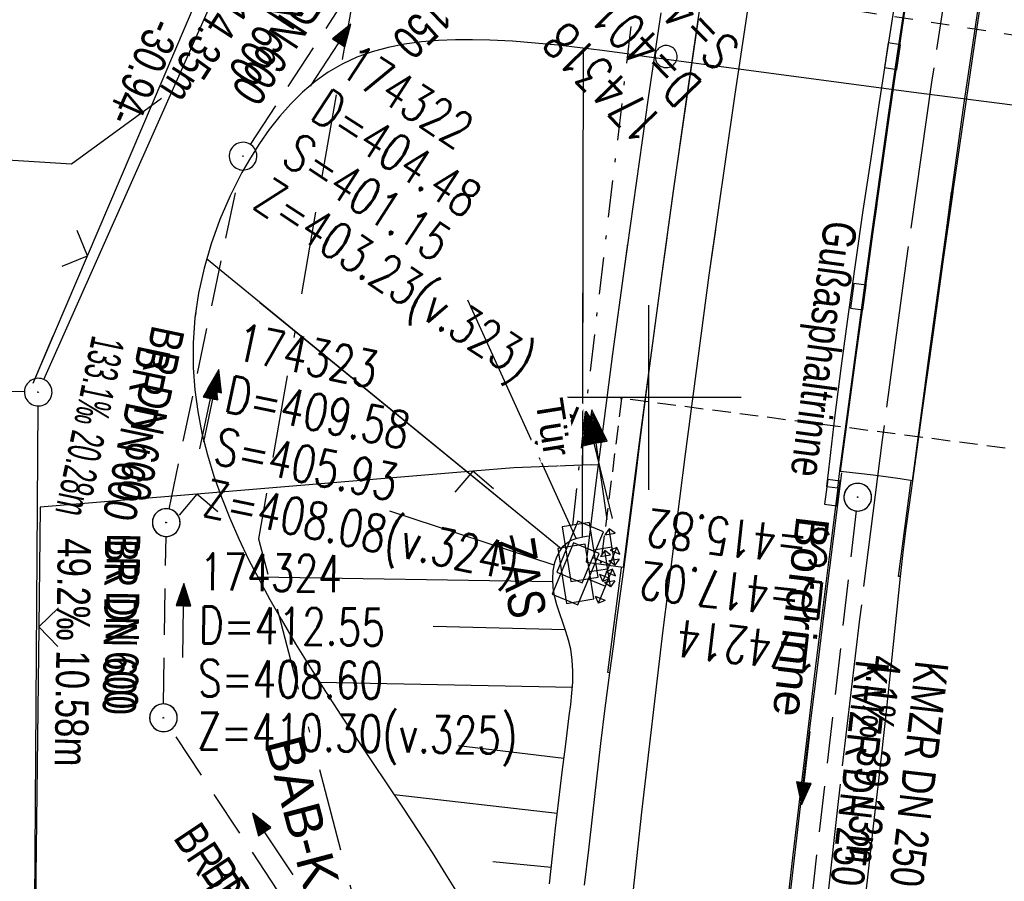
# Model space of a CAD drawing. Extents: x 508338 to 508887, y 451697 to 452490.
# Tile 6 of 37: x 508466 to 508519, y 451774 to 451820. Entities that reach past the tile are written whole.
import ezdxf
from ezdxf.enums import TextEntityAlignment as Align

# ---------------------------------------------------------------- set-up
doc = ezdxf.new("R2010")
doc.units = 0
doc.header["$LTSCALE"] = 10
doc.header["$MEASUREMENT"] = 0
for name, pattern in [('ACAD_ISO16W100', [73, 15, -6.5, 15, -6.5, 15, -7, 1, -7]), ('ACHSE', [5.5, 4, -0.5, 0.5, -0.5]), ('LT00', [0]), ('LT01', [0.2, 0.1, -0.1]), ('LT08', [0.42, 0.2, -0.1, 0.02, -0.1]), ('LT17', [0.15, 0.1, -0.05]), ('STRICHLINIE2', [0.375, 0.25, -0.125])]:
    doc.linetypes.add(name, pattern=pattern)
doc.layers.get('0').update_dxf_attribs({"linetype": 'LT00'})
for name, color, linetype in [('--EK_FBR', 250, 'LT00'), ('--EK_Halt-Pfeil', 4, 'LT00'), ('--EK_Haltung', 7, 'STRICHLINIE2'), ('--EK_Haltung-Text', 140, 'LT00'), ('--EK_Schacht-Text', 5, 'LT00'), ('--EL_DFK_AB_L', 21, 'LT00'), ('--EL_DFK_AB_P', 7, 'LT00'), ('--EL_Halt-Pfeil', 4, 'LT00'), ('--EL_Haltung', 182, 'STRICHLINIE2'), ('--EL_Haltung-Text', 182, 'LT00'), ('-AX-093', 35, 'ACHSE'), ('ABSTAND', 8, 'LT00'), ('BAB-KABEL', 220, 'ACAD_ISO16W100'), ('BAB-KABEL_TEXT', 221, 'Continuous'), ('DFK_AB_L', 21, 'LT00'), ('DFK_AB_P', 7, 'LT00'), ('DFK_KATASTER', 250, 'LT00'), ('DFK_VERMPKT', 252, 'LT00'), ('RINNE_TEXT', 11, 'Continuous'), ('STROM_TEXT', 80, 'Continuous'), ('STROM_UNTER', 80, 'LT08'), ('TOR_TEXT_A', 11, 'Continuous'), ('TOR_TEXT_B', 11, 'Continuous'), ('V120_AFBR_BAB', 250, 'LT00'), ('V120_BOESCH', 250, 'LT00'), ('V120_BOSCHUNG', 250, 'LT00'), ('V120_BR_KAPPE', 30, 'LT00'), ('V120_BR_WID', 30, 'LT17'), ('V120_H_BORD', 8, 'LT00'), ('V120_KA_PRUF', 182, 'LT00'), ('V120_LD_MARK', 2, 'LT00'), ('V120_RASTER', 250, 'LT00'), ('V120_RINNE', 182, 'LT00'), ('V120_SINKK', 182, 'LT00'), ('V120_STROM', 80, 'LT00'), ('V120_TOR', 10, 'LT00'), ('V120_Verdeckt', 253, 'LT00'), ('V120_ZAUN', 40, 'LT00'), ('V121_AFBR_BAB', 250, 'LT00'), ('V121_BOESCH', 250, 'LT00'), ('V121_BOSCHUNG', 250, 'LT00'), ('V121_BR_KAPPE', 30, 'LT00'), ('V121_BR_WID', 30, 'LT17'), ('V121_H_BORD', 8, 'LT00'), ('V121_KA_PRUF', 182, 'LT00'), ('V121_LD_MARK', 250, 'LT00'), ('V121_RINNE', 182, 'LT00'), ('V121_SINKK', 182, 'LT00'), ('V121_STROM', 80, 'LT00'), ('V121_TOR', 10, 'LT00'), ('V121_ZAUN', 40, 'LT00')]:
    doc.layers.add(name, color=color, linetype=linetype)
doc.styles.add('Arial', font='ARIAL.TTF')
doc.styles.add('Beschrift', font='ARIAL.TTF')
doc.styles.add('Haltungsbeschriftung', font='ARIAL.TTF', dxfattribs={"width": 0.75})
doc.styles.add('schachtbeschriftung', font='romans.shx', dxfattribs={"width": 0.75, "height": 2})
doc.styles.get("Standard").update_dxf_attribs({"font": 'ARIAL.TTF'})
doc.styles.add('Versorgungsltg', font='ARIAL.TTF', dxfattribs={"width": 0.8, "height": 2})

# ---------------------------------------------------------------- blocks, each defined once
blk = doc.blocks.new('SYMB7010')
at = {"color": 0, "linetype": 'ByBlock'}
for points in [[(-0.031408, 0.499213), (-0.093728, 0.49134), (-0.15457, 0.475719), (-0.212975, 0.452595), (-0.268021, 0.422333), (-0.31884, 0.385411), (-0.36463, 0.342411), (-0.40467, 0.29401), (-0.438329, 0.240973), (-0.465074, 0.184136), (-0.484486, 0.124395), (-0.496256, 0.062692), (-0.5002, 0)], [(0.5002, 0), (0.496256, 0.062692), (0.484485, 0.124395), (0.465074, 0.184136), (0.438329, 0.240973), (0.40467, 0.29401), (0.36463, 0.342411), (0.31884, 0.385411), (0.268021, 0.422333), (0.212975, 0.452595), (0.15457, 0.475719), (0.093728, 0.49134), (0.031408, 0.499213), (-0.031408, 0.499213)], [(-0.5002, 0), (-0.496256, -0.062692), (-0.484486, -0.124395), (-0.465075, -0.184136), (-0.438329, -0.240973), (-0.404671, -0.29401), (-0.36463, -0.342411), (-0.31884, -0.385411), (-0.268021, -0.422333), (-0.212975, -0.452595), (-0.154571, -0.475719), (-0.093728, -0.49134), (-0.031408, -0.499213), (0.031408, -0.499213)], [(0.031408, -0.499213), (0.093728, -0.491341), (0.15457, -0.475719), (0.212975, -0.452595), (0.268021, -0.422333), (0.31884, -0.385411), (0.36463, -0.342411), (0.404671, -0.294011), (0.438329, -0.240974), (0.465075, -0.184136), (0.484486, -0.124395), (0.496256, -0.062692), (0.500201, 0)]]:
    blk.add_lwpolyline(points, dxfattribs=at)
blk = doc.blocks.new('SYMB0003')
at = {"color": 0, "linetype": 'ByBlock'}
for p, q in [((-0.015712, 0), (0.010166, 0.012015)), ((0, -0.021257), (-0.015712, 0)), ((0.010166, 0.012015), (0, -0.021257))]:
    blk.add_line(p, q, dxfattribs=at)
for points in [[(-0.031395, 0.499013), (-0.093691, 0.491144), (-0.154509, 0.475528), (-0.21289, 0.452414), (-0.267913, 0.422164), (-0.318712, 0.385257), (-0.364484, 0.342274), (-0.404509, 0.293893), (-0.438154, 0.240877), (-0.464888, 0.184062), (-0.484292, 0.124345), (-0.496058, 0.062667), (-0.5, 0)], [(0.5, 0), (0.496057, 0.062667), (0.484292, 0.124345), (0.464888, 0.184062), (0.438153, 0.240877), (0.404509, 0.293893), (0.364484, 0.342274), (0.318712, 0.385257), (0.267913, 0.422164), (0.21289, 0.452414), (0.154509, 0.475528), (0.093691, 0.491144), (0.031395, 0.499013), (-0.031395, 0.499013)], [(-0.5, 0), (-0.496058, -0.062667), (-0.484292, -0.124345), (-0.464888, -0.184062), (-0.438154, -0.240877), (-0.404509, -0.293893), (-0.364485, -0.342274), (-0.318712, -0.385257), (-0.267914, -0.422164), (-0.21289, -0.452414), (-0.154509, -0.475529), (-0.093691, -0.491144), (-0.031395, -0.499014), (0.031395, -0.499014)], [(0.031395, -0.499014), (0.093691, -0.491144), (0.154509, -0.475529), (0.21289, -0.452414), (0.267914, -0.422164), (0.318712, -0.385257), (0.364485, -0.342274), (0.404509, -0.293893), (0.438154, -0.240877), (0.464889, -0.184062), (0.484292, -0.124345), (0.496058, -0.062667), (0.5, 0)]]:
    blk.add_lwpolyline(points, dxfattribs=at)
blk = doc.blocks.new('SYMB0070')
at = {"color": 0, "linetype": 'ByBlock'}
for p, q in [((0.5, 0), (0.2, 0.1)), ((0.2, 0.1), (0.2, 0)), ((-0.5, 0), (0.2, 0)), ((0.468, 0), (0.21, 0.086)), ((0.21, 0.086), (0.21, -0.086)), ((0.21, -0.086), (0.468, 0)), ((0.22, -0.072), (0.437, 0)), ((0.23, -0.058), (0.405, 0)), ((0.24, -0.045), (0.374, 0)), ((0.342, 0), (0.25, 0.031)), ((0.25, 0.031), (0.25, -0.031)), ((0.25, -0.031), (0.342, 0)), ((0.26, -0.017), (0.31, 0)), ((0.27, -0.003), (0.279, 0))]:
    blk.add_line(p, q, dxfattribs=at)
for points in [[(0.2, 0), (0.2, -0.1), (0.5, 0)], [(0.437, 0), (0.22, 0.072), (0.22, -0.072)], [(0.405, 0), (0.23, 0.058), (0.23, -0.058)], [(0.374, 0), (0.24, 0.045), (0.24, -0.045)], [(0.31, 0), (0.26, 0.017), (0.26, -0.017)], [(0.279, 0), (0.27, 0.003), (0.27, -0.003)]]:
    blk.add_lwpolyline(points, dxfattribs=at)
blk = doc.blocks.new('SYMB0011')
at = {"color": 0, "linetype": 'ByBlock'}
for p, q in [((0.5, 0), (-0.5, 0)), ((0, 0.5), (0, -0.5))]:
    blk.add_line(p, q, dxfattribs=at)
blk = doc.blocks.new('SYMB0024')
at = {"color": 0, "linetype": 'ByBlock'}
for p, q in [((-0.5, 0.5), (0, 0)), ((0, 0), (0.5, 0.5))]:
    blk.add_line(p, q, dxfattribs=at)
blk = doc.blocks.new('SYMB0652')
at = {"color": 0, "linetype": 'ByBlock'}
blk.add_lwpolyline([(-0.15, -0.075), (0.15, -0.075), (0.15, 0.075), (-0.15, 0.075), (-0.15, -0.075)], dxfattribs=at)
blk = doc.blocks.new('SYMB0702')
at = {"color": 0, "linetype": 'ByBlock'}
for p, q in [((0.1, 0.175), (-0.1, 0.175)), ((0, 0.075), (0, 0.175)), ((0.071716, 0.203284), (0.071716, 0.146716))]:
    blk.add_line(p, q, dxfattribs=at)
for points in [[(-0.071716, 0.203284), (-0.1, 0.175), (-0.071716, 0.146716), (-0.071716, 0.203284)], [(0.071716, 0.203284), (0.1, 0.175), (0.071716, 0.146716)], [(0.15, 0.075), (-0.15, 0.075), (-0.15, -0.075), (0.15, -0.075), (0.15, 0.075)]]:
    blk.add_lwpolyline(points, dxfattribs=at)

msp = doc.modelspace()

# ---------------------------------------------------------------- linework, layer by layer
at = {"layer": '--EK_FBR', "color": 2}
for points in [[(508514.302, 451795.477), (508514.85, 451799.435), (508515.4, 451803.393), (508515.954, 451807.351), (508516.515, 451811.307), (508517.083, 451815.262), (508517.662, 451819.216), (508518.721, 451826.237)], [(508510.231, 451795.108), (508509.818, 451791.795), (508509.406, 451788.482), (508508.997, 451785.169), (508508.593, 451781.855), (508508.195, 451778.541), (508507.805, 451775.225), (508507.424, 451771.909), (508506.527, 451763.684), (508505.696, 451755.451), (508504.932, 451747.212), (508504.508, 451742.295), (508504.167, 451738.096)], [(508508.264, 451736.393), (508508.367, 451737.821), (508508.614, 451741.099), (508508.875, 451744.375), (508509.226, 451748.51), (508509.601, 451752.642), (508509.999, 451756.773), (508510.418, 451760.902), (508510.857, 451765.028), (508511.181, 451767.966), (508511.511, 451770.904), (508511.844, 451773.841), (508512.177, 451776.778), (508512.508, 451779.715), (508512.833, 451782.653), (508513.149, 451785.592), (508513.453, 451788.532), (508513.543, 451789.418), (508513.636, 451790.304), (508513.786, 451791.599), (508513.95, 451792.893), (508514.124, 451794.185), (508514.302, 451795.477)]]:
    msp.add_lwpolyline(points, dxfattribs=at)
at = {"layer": '--EK_FBR'}
for points in [[(508496.513, 451773.584), (508496.731, 451775.501), (508496.949, 451777.418), (508497.17, 451779.334), (508497.396, 451781.25), (508497.631, 451783.165), (508497.877, 451785.078), (508498.069, 451786.51), (508498.264, 451787.941), (508498.461, 451789.372), (508498.654, 451790.804), (508498.874, 451792.487), (508499.088, 451794.171), (508499.299, 451795.855), (508499.511, 451797.539), (508500.103, 451802.135), (508500.719, 451806.727), (508501.355, 451811.317), (508502.012, 451815.904), (508502.687, 451820.488)], [(508496.513, 451773.584), (508496.731, 451775.501), (508496.949, 451777.418), (508497.17, 451779.334), (508497.396, 451781.25), (508497.631, 451783.165), (508497.877, 451785.078), (508498.069, 451786.51), (508498.265, 451787.941), (508498.461, 451789.372), (508498.654, 451790.804), (508498.874, 451792.487), (508499.088, 451794.171), (508499.299, 451795.855), (508499.511, 451797.539), (508500.103, 451802.135), (508500.719, 451806.727), (508500.986, 451808.655)], [(508510.231, 451795.108), (508509.818, 451791.795), (508509.406, 451788.482), (508508.997, 451785.169), (508508.593, 451781.855), (508508.195, 451778.541), (508507.805, 451775.225), (508507.424, 451771.909), (508506.527, 451763.684), (508505.696, 451755.451), (508504.932, 451747.212), (508504.508, 451742.295), (508504.167, 451738.096)], [(508508.264, 451736.393), (508508.367, 451737.821), (508508.614, 451741.099), (508508.875, 451744.375), (508509.226, 451748.51), (508509.601, 451752.642), (508509.999, 451756.773), (508510.418, 451760.902), (508510.857, 451765.028), (508511.181, 451767.966), (508511.511, 451770.904), (508511.844, 451773.841), (508512.177, 451776.778), (508512.508, 451779.715), (508512.833, 451782.653), (508513.149, 451785.592), (508513.453, 451788.532), (508513.543, 451789.418), (508513.636, 451790.304), (508513.786, 451791.599), (508513.95, 451792.893), (508514.124, 451794.185), (508514.302, 451795.477)]]:
    msp.add_lwpolyline(points, dxfattribs=at)
at = {"layer": '--EK_Haltung'}
for p, q in [((508478.403, 451813.701), (508485.407, 451824.472)), ((508473.982, 451793.954), (508477.84, 451812.339)), ((508511.23, 451793.851), (508506.934, 451756.471)), ((508473.69, 451783.394), (508473.817, 451792.47)), ((508490.233, 451757.644), (508474.094, 451782.018))]:
    msp.add_line(p, q, dxfattribs=at)
at = {"layer": '--EK_Schacht-Text', "flags": 128}
msp.add_lwpolyline([(508449.002, 451813.879), (508468.686, 451812.663), (508473.572, 451816.211)], dxfattribs=at)
at = {"layer": '--EL_DFK_AB_L'}
for p, q in [((508467.195, 451800.974), (508479.156, 451827.873)), ((508466.581, 451753.72), (508466.885, 451799.539))]:
    msp.add_line(p, q, dxfattribs=at)
at = {"layer": '--EL_Haltung'}
for p, q in [((508478.403, 451813.701), (508485.407, 451824.472)), ((508473.982, 451793.954), (508477.84, 451812.339)), ((508511.23, 451793.851), (508506.934, 451756.471)), ((508473.69, 451783.394), (508473.817, 451792.47)), ((508490.233, 451757.644), (508474.094, 451782.018))]:
    msp.add_line(p, q, dxfattribs=at)
at = {"layer": '-AX-093', "ltscale": 0.2}
msp.add_lwpolyline([(508516.783, 451826.762), (508515.322, 451817.086), (508513.94, 451807.399), (508512.638, 451797.7), (508511.414, 451787.991), (508510.27, 451778.273), (508509.206, 451768.545), (508508.221, 451758.809), (508507.316, 451749.065), (508506.49, 451739.315), (508506.328, 451737.198)], dxfattribs=at)
at = {"layer": 'BAB-KABEL', "ltscale": 0.03, "flags": 128}
msp.add_lwpolyline([(508761.28, 452432.606), (508758.419, 452428.428), (508739.68, 452403.76), (508729.292, 452388.818), (508718.54, 452373.233), (508703.599, 452351.252), (508691.191, 452332.568), (508683.269, 452321.197), (508665.145, 452295.518), (508650.311, 452273.797), (508640.27, 452255.934), (508627.098, 452232.209), (508605.23, 452190.541), (508599.472, 452179.579), (508592.749, 452167.391), (508583.651, 452148.788), (508573.765, 452130.582), (508563.425, 452108.449), (508560.447, 452102.665), (508549.765, 452082.181), (508542.414, 452068.716), (508539.087, 452057.314), (508533.483, 452037.156), (508524.028, 452005.818), (508520.877, 451993.356), (508518.427, 451976.743), (508515.272, 451953.251), (508513.346, 451942.584), (508511.857, 451935.865), (508509.56, 451928.87), (508504.088, 451903.888), (508497.962, 451875.101), (508486.027, 451837.964), (508485.698, 451831.624), (508478.836, 451792.344), (508487.53, 451759.381), (508487.306, 451756.485), (508479.92, 451748.176)], dxfattribs=at)
at = {"layer": 'DFK_AB_L'}
for p, q in [((508467.195, 451800.974), (508479.156, 451827.873)), ((508466.581, 451753.72), (508466.885, 451799.539))]:
    msp.add_line(p, q, dxfattribs=at)
at = {"layer": 'DFK_KATASTER'}
msp.add_line((508466.141, 451800.308), (508444.08, 451800.85), dxfattribs=at)
at = {"layer": 'STROM_UNTER', "flags": 128}
msp.add_lwpolyline([(508495.869, 451793.082), (508496.389, 451797.75), (508500.164, 451829.693), (508478.945, 451829.667), (508443.429, 451829.4), (508414.668, 451828.849), (508391.138, 451828.532), (508368.156, 451828.139), (508357.756, 451827.504), (508352.61, 451826.08), (508349.681, 451825.289), (508349.364, 451823.865), (508345.802, 451815.64), (508342.61, 451805.253)], dxfattribs=at)
at = {"layer": 'V120_AFBR_BAB', "color": 0}
msp.add_lwpolyline([(508514.302, 451795.477), (508514.85, 451799.435), (508515.4, 451803.393), (508515.954, 451807.351), (508516.515, 451811.307), (508517.083, 451815.262), (508517.662, 451819.216), (508518.721, 451826.237)], dxfattribs=at)
at = {"layer": 'V120_AFBR_BAB'}
for points in [[(508496.513, 451773.584), (508496.731, 451775.501), (508496.949, 451777.418), (508497.17, 451779.334), (508497.396, 451781.25), (508497.631, 451783.165), (508497.877, 451785.078), (508498.069, 451786.51), (508498.264, 451787.941), (508498.461, 451789.372), (508498.654, 451790.804), (508498.874, 451792.487), (508499.088, 451794.171), (508499.299, 451795.855), (508499.511, 451797.539), (508500.103, 451802.135), (508500.719, 451806.727), (508501.355, 451811.317), (508502.012, 451815.904), (508502.687, 451820.488)], [(508510.231, 451795.108), (508509.818, 451791.795), (508509.406, 451788.482), (508508.997, 451785.169), (508508.593, 451781.855), (508508.195, 451778.541), (508507.805, 451775.225), (508507.424, 451771.909), (508506.527, 451763.684), (508505.696, 451755.451), (508504.932, 451747.212), (508504.508, 451742.295), (508504.167, 451738.096)], [(508508.264, 451736.393), (508508.367, 451737.821), (508508.614, 451741.099), (508508.875, 451744.375), (508509.226, 451748.51), (508509.601, 451752.642), (508509.999, 451756.773), (508510.418, 451760.902), (508510.857, 451765.028), (508511.181, 451767.966), (508511.511, 451770.904), (508511.844, 451773.841), (508512.177, 451776.778), (508512.508, 451779.715), (508512.833, 451782.653), (508513.149, 451785.592), (508513.453, 451788.532), (508513.543, 451789.418), (508513.636, 451790.304), (508513.786, 451791.599), (508513.95, 451792.893), (508514.124, 451794.185), (508514.302, 451795.477)]]:
    msp.add_lwpolyline(points, dxfattribs=at)
at = {"layer": 'V120_BOESCH'}
for points in [[(508500.304, 451818.403), (508499.871, 451818.462), (508498.667, 451818.629), (508497.465, 451818.791), (508496.261, 451818.945), (508495.052, 451819.084), (508493.835, 451819.203), (508492.607, 451819.296), (508491.365, 451819.359), (508490.44, 451819.381), (508489.51, 451819.376), (508488.583, 451819.339), (508487.662, 451819.262), (508486.755, 451819.14), (508485.866, 451818.965), (508485, 451818.732), (508484.164, 451818.433), (508483.363, 451818.063), (508482.61, 451817.623), (508481.896, 451817.113), (508481.22, 451816.541), (508480.582, 451815.913), (508479.98, 451815.236), (508479.415, 451814.518), (508478.885, 451813.764), (508478.391, 451812.983), (508477.93, 451812.18), (508477.291, 451810.922), (508476.734, 451809.636), (508476.262, 451808.326), (508475.878, 451806.998), (508475.586, 451805.657), (508475.388, 451804.307), (508475.288, 451802.954), (508475.289, 451801.603), (508475.374, 451800.416), (508475.535, 451799.236), (508475.765, 451798.063), (508476.06, 451796.898), (508476.413, 451795.742), (508476.818, 451794.596), (508477.272, 451793.461), (508477.767, 451792.339), (508478.298, 451791.229), (508478.859, 451790.133), (508479.446, 451789.051), (508480.052, 451787.985), (508480.839, 451786.659), (508481.646, 451785.354), (508482.467, 451784.068), (508483.299, 451782.796), (508484.14, 451781.533), (508484.984, 451780.275), (508485.828, 451779.018), (508486.67, 451777.757), (508487.505, 451776.489), (508488.245, 451775.341), (508488.973, 451774.182), (508489.683, 451773.011)], [(508494.612, 451773.646), (508494.763, 451775.158), (508494.929, 451776.668), (508495.106, 451778.18), (508495.293, 451779.697), (508495.485, 451781.222), (508495.681, 451782.759), (508495.756, 451783.366), (508495.821, 451783.973), (508495.864, 451784.578), (508495.874, 451785.178), (508495.842, 451785.773), (508495.756, 451786.359), (508495.638, 451786.844), (508495.489, 451787.324), (508495.324, 451787.803), (508495.158, 451788.283), (508495.007, 451788.766), (508494.885, 451789.257), (508494.813, 451789.701), (508494.785, 451790.15), (508494.812, 451790.601), (508494.902, 451791.052), (508495.011, 451791.371), (508495.16, 451791.672), (508495.35, 451791.937), (508495.582, 451792.149), (508495.833, 451792.287), (508496.111, 451792.381), (508496.408, 451792.445), (508496.715, 451792.495)]]:
    msp.add_lwpolyline(points, dxfattribs=at)
at = {"layer": 'V120_BOSCHUNG'}
for p, q in [((508496.4, 451792.444), (508496.451, 451818.922)), ((508495.237, 451791.791), (508476.005, 451807.506)), ((508496.053, 451792.365), (508490.178, 451805.28)), ((508494.866, 451790.907), (508485.956, 451793.844)), ((508494.79, 451790.004), (508478.792, 451790.262)), ((508495.458, 451787.414), (508488.308, 451787.591)), ((508495.846, 451784.293), (508482.14, 451784.56)), ((508495.386, 451780.437), (508489.674, 451781.118)), ((508495.021, 451777.467), (508486.19, 451778.478)), ((508494.7, 451774.544), (508491.531, 451774.85))]:
    msp.add_line(p, q, dxfattribs=at)
at = {"layer": 'V120_BR_KAPPE'}
msp.add_line((508496.608, 451791.084), (508498.595, 451790.815), dxfattribs=at)
for points in [[(508503.389, 451825.342), (508502.652, 451820.452), (508501.983, 451815.878), (508501.332, 451811.302), (508500.697, 451806.723), (508500.077, 451802.143), (508499.47, 451797.56), (508499.177, 451795.312), (508498.885, 451793.064), (508498.595, 451790.815)], [(508514.287, 451795.49), (508514.741, 451798.883), (508515.198, 451802.276), (508515.657, 451805.669), (508516.122, 451809.061), (508516.594, 451812.451), (508517.075, 451815.841), (508517.566, 451819.229), (508518.407, 451824.847)], [(508510.39, 451795.996), (508510.822, 451799.209), (508511.256, 451802.422), (508511.693, 451805.634), (508512.135, 451808.845), (508512.583, 451812.056), (508513.04, 451815.265), (508513.507, 451818.473), (508514.112, 451822.516)], [(508496.608, 451791.084), (508496.884, 451793.301), (508497.162, 451795.518), (508497.444, 451797.735), (508498.048, 451802.362), (508498.672, 451806.986), (508499.317, 451811.607), (508499.982, 451816.225), (508500.665, 451820.841)], [(508514.287, 451795.49), (508513.624, 451795.583), (508512.96, 451795.676), (508512.16, 451795.784), (508511.36, 451795.885), (508510.875, 451795.941), (508510.39, 451795.996)]]:
    msp.add_lwpolyline(points, dxfattribs=at)
at = {"layer": 'V120_BR_WID'}
for p, q in [((508498.512, 451799.947), (508497.397, 451791.072)), ((508526.743, 451796.292), (508498.512, 451799.947))]:
    msp.add_line(p, q, dxfattribs=at)
at = {"layer": 'V120_H_BORD'}
for points in [[(508504.29, 451738.045), (508504.523, 451741.037), (508505.047, 451747.257), (508505.608, 451753.429), (508506.209, 451759.598), (508506.85, 451765.763), (508507.53, 451771.923), (508507.925, 451775.353), (508508.331, 451778.782), (508508.745, 451782.209), (508509.166, 451785.636), (508509.592, 451789.062), (508510.021, 451792.488), (508510.452, 451795.914)], [(508513.636, 451790.304), (508513.523, 451790.309), (508514.213, 451795.499)], [(508497.877, 451785.078), (508497.772, 451785.106), (508498.509, 451790.775)]]:
    msp.add_lwpolyline(points, dxfattribs=at)
at = {"layer": 'V120_LD_MARK', "color": 0}
msp.add_lwpolyline([(508496.14, 451741.433), (508496.714, 451748.371), (508497.599, 451758.1), (508498.567, 451767.822), (508499.619, 451777.536), (508500.754, 451787.241), (508501.971, 451796.937), (508503.268, 451806.623), (508504.647, 451816.298), (508506.104, 451825.962)], dxfattribs=at)
at = {"layer": 'V120_RASTER'}
for p, q in [((508500, 451795), (508500, 451805)), ((508504.997, 451800.001), (508494.997, 451800.001))]:
    msp.add_line(p, q, dxfattribs=at)
at = {"layer": 'V120_RINNE'}
for p, q in [((508510.231, 451795.108), (508510.355, 451796.017)), ((508509.631, 451795.176), (508510.231, 451795.108))]:
    msp.add_line(p, q, dxfattribs=at)
for points in [[(508513.502, 451822.588), (508512.878, 451818.556), (508512.447, 451815.751), (508512.02, 451812.945), (508511.601, 451810.138), (508511.193, 451807.329), (508510.799, 451804.519), (508510.422, 451801.706), (508510.065, 451798.891), (508509.732, 451796.073), (508509.631, 451795.176)], [(508510.355, 451796.017), (508510.771, 451799.236), (508511.205, 451802.449), (508511.642, 451805.661), (508512.084, 451808.872), (508512.532, 451812.083), (508512.989, 451815.292), (508513.456, 451818.5), (508514.061, 451822.543)]]:
    msp.add_lwpolyline(points, dxfattribs=at)
at = {"layer": 'V120_Verdeckt', "linetype": 'LT01', "flags": 128}
msp.add_lwpolyline([(508530.112, 451817.993), (508525.382, 451818.758), (508508.028, 451821.438), (508500.902, 451822.398)], dxfattribs=at)
at = {"layer": 'V120_Verdeckt'}
msp.add_lwpolyline([(508530.112, 451817.993), (508529.936, 451817.394), (508529.749, 451816.799), (508529.541, 451816.209), (508529.409, 451815.885), (508529.247, 451815.575), (508529.035, 451815.291), (508528.789, 451815.069), (508528.503, 451814.897), (508528.194, 451814.796), (508527.878, 451814.784), (508514.206, 451816.542), (508501.078, 451818.298), (508500.304, 451818.403)], dxfattribs=at)
at = {"layer": 'V120_ZAUN'}
for p, q in [((508469.557, 451807.669), (508475.455, 451821.461)), ((508466.608, 451800.773), (508469.557, 451807.669)), ((508490.442, 451796.006), (508475.494, 451794.76)), ((508466.921, 451787.574), (508466.738, 451772.576))]:
    msp.add_line(p, q, dxfattribs=at)
for points in [[(508497.266, 451796.332), (508496.873, 451796.357), (508492.666, 451796.191), (508490.442, 451796.006)], [(508475.494, 451794.76), (508467.001, 451794.051), (508466.921, 451787.574)]]:
    msp.add_lwpolyline(points, dxfattribs=at)
at = {"layer": 'V121_AFBR_BAB', "color": 0}
for points in [[(508514.302, 451795.477), (508514.85, 451799.435), (508515.4, 451803.393), (508515.954, 451807.351), (508516.489, 451811.129)], [(508510.231, 451795.108), (508509.818, 451791.795), (508509.406, 451788.482), (508508.997, 451785.169), (508508.593, 451781.855), (508508.195, 451778.541), (508507.805, 451775.225), (508507.424, 451771.909), (508506.527, 451763.684), (508505.696, 451755.451), (508504.932, 451747.212), (508504.508, 451742.295), (508504.167, 451738.096)], [(508508.264, 451736.393), (508508.367, 451737.821), (508508.614, 451741.099), (508508.875, 451744.375), (508509.226, 451748.51), (508509.601, 451752.642), (508509.999, 451756.773), (508510.418, 451760.902), (508510.857, 451765.028), (508511.181, 451767.966), (508511.511, 451770.904), (508511.844, 451773.841), (508512.177, 451776.778), (508512.508, 451779.715), (508512.833, 451782.653), (508513.149, 451785.592), (508513.453, 451788.532), (508513.543, 451789.418), (508513.636, 451790.304), (508513.786, 451791.599), (508513.95, 451792.893), (508514.124, 451794.185), (508514.302, 451795.477)]]:
    msp.add_lwpolyline(points, dxfattribs=at)
at = {"layer": 'V121_AFBR_BAB'}
msp.add_lwpolyline([(508496.513, 451773.584), (508496.731, 451775.501), (508496.949, 451777.418), (508497.17, 451779.334), (508497.396, 451781.25), (508497.631, 451783.165), (508497.877, 451785.078), (508498.069, 451786.51), (508498.265, 451787.941), (508498.461, 451789.372), (508498.654, 451790.804), (508498.874, 451792.487), (508499.088, 451794.171), (508499.299, 451795.855), (508499.511, 451797.539), (508500.103, 451802.135), (508500.719, 451806.727), (508500.986, 451808.655)], dxfattribs=at)
at = {"layer": 'V121_BOESCH'}
for points in [[(508475.428, 451804.577), (508475.388, 451804.307), (508475.288, 451802.954), (508475.289, 451801.603), (508475.374, 451800.416), (508475.535, 451799.236), (508475.765, 451798.063), (508476.06, 451796.898), (508476.413, 451795.742), (508476.818, 451794.596), (508477.272, 451793.461), (508477.767, 451792.339), (508478.298, 451791.229), (508478.859, 451790.133), (508479.446, 451789.051), (508480.052, 451787.985), (508480.839, 451786.659), (508481.646, 451785.355), (508482.467, 451784.068), (508483.299, 451782.796), (508484.14, 451781.533), (508484.984, 451780.275), (508485.828, 451779.018), (508486.67, 451777.757), (508487.505, 451776.489), (508488.245, 451775.341), (508488.973, 451774.182), (508489.683, 451773.011)], [(508494.612, 451773.646), (508494.763, 451775.158), (508494.929, 451776.668), (508495.106, 451778.18), (508495.293, 451779.697), (508495.485, 451781.222), (508495.681, 451782.759), (508495.756, 451783.366), (508495.821, 451783.973), (508495.864, 451784.578), (508495.875, 451785.179), (508495.842, 451785.773), (508495.756, 451786.359), (508495.638, 451786.844), (508495.489, 451787.324), (508495.324, 451787.803), (508495.158, 451788.283), (508495.007, 451788.766), (508494.885, 451789.257), (508494.813, 451789.701), (508494.785, 451790.15), (508494.812, 451790.601), (508494.902, 451791.052), (508495.011, 451791.371), (508495.16, 451791.672), (508495.35, 451791.937), (508495.582, 451792.149), (508495.833, 451792.287), (508496.111, 451792.381), (508496.408, 451792.445), (508496.715, 451792.495)]]:
    msp.add_lwpolyline(points, dxfattribs=at)
at = {"layer": 'V121_BOSCHUNG'}
for p, q in [((508496.4, 451792.444), (508496.429, 451807.928)), ((508495.237, 451791.791), (508478.91, 451805.133)), ((508496.053, 451792.365), (508490.178, 451805.28)), ((508494.866, 451790.907), (508485.956, 451793.844)), ((508494.79, 451790.004), (508478.792, 451790.262)), ((508495.458, 451787.414), (508488.308, 451787.591)), ((508495.847, 451784.293), (508482.14, 451784.56)), ((508495.386, 451780.437), (508489.674, 451781.118)), ((508495.021, 451777.467), (508486.19, 451778.478)), ((508494.7, 451774.544), (508491.531, 451774.85))]:
    msp.add_line(p, q, dxfattribs=at)
at = {"layer": 'V121_BR_KAPPE'}
msp.add_line((508496.608, 451791.084), (508498.595, 451790.815), dxfattribs=at)
for points in [[(508514.287, 451795.49), (508514.741, 451798.883), (508515.198, 451802.276), (508515.657, 451805.669), (508516.122, 451809.061), (508516.408, 451811.116)], [(508510.39, 451795.996), (508510.822, 451799.209), (508511.256, 451802.422), (508511.693, 451805.634), (508512.135, 451808.845), (508512.362, 451810.471)], [(508500.964, 451808.652), (508500.697, 451806.723), (508500.077, 451802.142), (508499.47, 451797.56), (508499.177, 451795.312), (508498.885, 451793.063), (508498.595, 451790.815)], [(508496.608, 451791.084), (508496.884, 451793.301), (508497.163, 451795.518), (508497.444, 451797.735), (508498.048, 451802.362), (508498.672, 451806.986), (508498.858, 451808.316)], [(508514.287, 451795.49), (508513.624, 451795.584), (508512.96, 451795.676), (508512.16, 451795.784), (508511.36, 451795.885), (508510.875, 451795.942), (508510.39, 451795.996)]]:
    msp.add_lwpolyline(points, dxfattribs=at)
at = {"layer": 'V121_BR_WID'}
for p, q in [((508498.512, 451799.947), (508497.397, 451791.072)), ((508526.743, 451796.292), (508498.512, 451799.947))]:
    msp.add_line(p, q, dxfattribs=at)
at = {"layer": 'V121_H_BORD'}
for points in [[(508504.29, 451738.045), (508504.523, 451741.037), (508505.047, 451747.257), (508505.608, 451753.429), (508506.209, 451759.598), (508506.85, 451765.763), (508507.53, 451771.923), (508507.925, 451775.353), (508508.331, 451778.782), (508508.745, 451782.209), (508509.166, 451785.636), (508509.592, 451789.062), (508510.021, 451792.488), (508510.452, 451795.914)], [(508513.636, 451790.304), (508513.523, 451790.309), (508514.213, 451795.499)], [(508497.877, 451785.078), (508497.772, 451785.106), (508498.509, 451790.775)]]:
    msp.add_lwpolyline(points, dxfattribs=at)
at = {"layer": 'V121_LD_MARK'}
msp.add_lwpolyline([(508496.14, 451741.433), (508496.714, 451748.371), (508497.599, 451758.1), (508498.567, 451767.822), (508499.62, 451777.536), (508500.754, 451787.241), (508501.971, 451796.937), (508503.268, 451806.623), (508503.618, 451809.075)], dxfattribs=at)
at = {"layer": 'V121_RINNE'}
for p, q in [((508510.231, 451795.108), (508510.355, 451796.017)), ((508509.631, 451795.176), (508510.231, 451795.108))]:
    msp.add_line(p, q, dxfattribs=at)
for points in [[(508510.355, 451796.017), (508510.787, 451799.23), (508511.221, 451802.442), (508511.658, 451805.654), (508512.1, 451808.866), (508512.327, 451810.491)], [(508511.633, 451810.354), (508511.601, 451810.138), (508511.193, 451807.329), (508510.799, 451804.519), (508510.422, 451801.706), (508510.065, 451798.891), (508509.732, 451796.073), (508509.631, 451795.176)]]:
    msp.add_lwpolyline(points, dxfattribs=at)
at = {"layer": 'V121_ZAUN'}
for p, q in [((508466.608, 451800.773), (508467.708, 451803.345)), ((508490.442, 451796.006), (508475.494, 451794.76)), ((508466.921, 451787.575), (508466.738, 451772.576))]:
    msp.add_line(p, q, dxfattribs=at)
for points in [[(508497.266, 451796.332), (508496.873, 451796.357), (508492.666, 451796.191), (508490.442, 451796.006)], [(508475.494, 451794.76), (508467.001, 451794.051), (508466.921, 451787.575)]]:
    msp.add_lwpolyline(points, dxfattribs=at)

# ---------------------------------------------------------------- block references
at = {"layer": '--EK_Halt-Pfeil', "yscale": 4, "zscale": 4}
for p, xscale, rotation in [((508482.743, 451818.541), 4.000000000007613, 56.96678999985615), ((508476.064, 451799.169), 3.999999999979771, 78.14882999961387), ((508474.754, 451787.919), 3.999999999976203, 89.19757000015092), ((508508.491, 451779.925), 4.000000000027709, 263.4436999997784)]:
    msp.add_blockref('SYMB0070', p, dxfattribs=dict(at, xscale=xscale, rotation=rotation))
at = {"layer": '--EL_DFK_AB_P', "xscale": 1.500000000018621, "yscale": 1.5, "zscale": 1.5, "rotation": 264.7377099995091}
msp.add_blockref('SYMB0003', (508466.89, 451800.289), dxfattribs=at)
at = {"layer": '--EL_Halt-Pfeil', "yscale": 4, "zscale": 4}
for p, xscale, rotation in [((508482.743, 451818.541), 4.000000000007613, 56.96678999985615), ((508476.278, 451799.558), 3.999999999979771, 78.14882999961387), ((508474.754, 451787.919), 3.999999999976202, 89.19757000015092), ((508508.491, 451779.925), 4.000000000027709, 263.4436999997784), ((508479.603, 451775.809), 4.000000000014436, 123.5089299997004)]:
    msp.add_blockref('SYMB0070', p, dxfattribs=dict(at, xscale=xscale, rotation=rotation))
at = {"layer": 'DFK_AB_P', "xscale": 1.500000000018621, "yscale": 1.5, "zscale": 1.5, "rotation": 264.7377099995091}
msp.add_blockref('SYMB0003', (508466.89, 451800.289), dxfattribs=at)
at = {"layer": 'DFK_VERMPKT', "xscale": 1.200000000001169, "yscale": 1.200000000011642, "zscale": 1.2, "rotation": 264.7377100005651}
msp.add_blockref('SYMB7010', (508500.93, 451818.469), dxfattribs=at)
at = {"layer": 'V120_BR_WID', "xscale": 0.1, "yscale": 0.1, "zscale": 0.1, "rotation": 247.428}
for p in [(508498.512, 451799.947), (508497.397, 451791.072)]:
    msp.add_blockref('SYMB0011', p, dxfattribs=at)
at = {"layer": 'V120_KA_PRUF', "xscale": 1.5, "yscale": 1.5, "zscale": 1.5, "rotation": 247.428}
for p in [(508477.994, 451813.073), (508511.316, 451794.597), (508473.828, 451793.221), (508473.68, 451782.645)]:
    msp.add_blockref('SYMB0003', p, dxfattribs=at)
at = {"layer": 'V120_SINKK', "zscale": 4.5}
for p, xscale, yscale, rotation in [((508513.195, 451818.487), 4.499999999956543, 4.499999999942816, 81.49198891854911), ((508511.346, 451805.466), 4.499999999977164, 4.499999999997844, 82.16413495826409), ((508509.942, 451794.848), 4.500000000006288, 4.499999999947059, 82.34205312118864)]:
    msp.add_blockref('SYMB0652', p, dxfattribs=dict(at, xscale=xscale, yscale=yscale, rotation=rotation))
at = {"layer": 'V120_STROM', "xscale": 10, "yscale": 10, "zscale": 10, "rotation": 247.428}
for p in [(508496.264, 451791.626), (508496.027, 451790.446)]:
    msp.add_blockref('SYMB0702', p, dxfattribs=at)
at = {"layer": 'V120_ZAUN', "xscale": 2.1, "yscale": 2.1, "zscale": 2.1}
for p, rotation in [((508469.557, 451807.669), 66.84747), ((508490.442, 451796.006), 184.76567), ((508475.494, 451794.76), 184.76567), ((508466.921, 451787.574), 269.30084)]:
    msp.add_blockref('SYMB0024', p, dxfattribs=dict(at, rotation=rotation))
at = {"layer": 'V121_BR_WID', "xscale": 0.1, "yscale": 0.1, "zscale": 0.1, "rotation": 279.0666}
for p in [(508498.512, 451799.947), (508497.397, 451791.072)]:
    msp.add_blockref('SYMB0011', p, dxfattribs=at)
at = {"layer": 'V121_KA_PRUF', "xscale": 1.5, "yscale": 1.5, "zscale": 1.5, "rotation": 279.0666}
for p in [(508511.316, 451794.597), (508473.828, 451793.221), (508473.68, 451782.645)]:
    msp.add_blockref('SYMB0003', p, dxfattribs=at)
at = {"layer": 'V121_SINKK', "zscale": 4.5}
for p, xscale, yscale, rotation in [((508511.346, 451805.466), 4.499999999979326, 4.500000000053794, 82.16416578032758), ((508509.942, 451794.848), 4.499999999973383, 4.49999999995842, 82.3426604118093)]:
    msp.add_blockref('SYMB0652', p, dxfattribs=dict(at, xscale=xscale, yscale=yscale, rotation=rotation))
at = {"layer": 'V121_STROM', "xscale": 10, "yscale": 10, "zscale": 10, "rotation": 279.0666}
for p in [(508496.264, 451791.626), (508496.027, 451790.446)]:
    msp.add_blockref('SYMB0702', p, dxfattribs=at)
at = {"layer": 'V121_ZAUN', "yscale": 2.1, "zscale": 2.1}
for p, xscale, rotation in [((508490.442, 451796.006), 2.099999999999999, 184.76472), ((508475.494, 451794.76), 2.099999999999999, 184.76472), ((508466.921, 451787.575), 2.1, 269.30131)]:
    msp.add_blockref('SYMB0024', p, dxfattribs=dict(at, xscale=xscale, rotation=rotation))

# ---------------------------------------------------------------- texts
at = {"layer": '--EK_Haltung-Text', "style": 'Haltungsbeschriftung'}
for s, rotation, width, p in [('KTSR DN 150', -135.6728, 0.75, (508494.501, 451827.842)), ('74.6‰ 14.35m', -123.0332, 0.75, (508480.177, 451827.093)), ('BR DN 600', -123.0332, 0.75, (508482.323, 451825.697)), ('133.1‰ 20.28m', -101.8512, 0.55, (508469.826, 451803.419)), ('BR DN 600', -101.8512, 0.75, (508472.332, 451802.892)), ('49.2‰ 10.58m', -90.8024, 0.75, (508467.956, 451792.39)), ('BR DN 600', -90.8024, 0.75, (508470.516, 451792.354)), ('4.1‰ 39.13m', -96.5563, 0.75, (508511.913, 451786.083)), ('KMZR DN 250', -96.5563, 0.75, (508514.457, 451785.791)), ('BR DN 600', -56.4911, 0.75, (508475.642, 451774.264))]:
    msp.add_text(s, height=1.8, rotation=rotation, dxfattribs=dict(at, width=width)).set_placement(p)
at = {"layer": '--EK_Schacht-Text', "style": 'schachtbeschriftung', "width": 0.75}
for s, rotation, p in [('S=400.23', -225.6728, (508505.025, 451818.991)), ('D=401.07', -225.6728, (508502.964, 451816.979)), ('174318', -225.6728, (508500.904, 451814.968)), ('174322', -33.0332, (508483.123, 451817.563)), ('D=404.48', -33.0332, (508481.552, 451815.148)), ('S=401.15', -33.0332, (508479.982, 451812.733)), ('Z=403.23(v.323)', -33.0332, (508478.412, 451810.318)), ('174323', -11.8512, (508477.496, 451802.07)), ('D=409.58', -11.8512, (508476.904, 451799.251)), ('S=405.93', -11.8512, (508476.313, 451796.432)), ('Z=408.08(v.324)', -11.8512, (508475.721, 451793.614)), ('S=415.82', -186.5563, (508509.96, 451792.802)), ('174324', -0.8024, (508475.629, 451789.562)), ('D=417.02', -186.5563, (508509.632, 451789.941)), ('D=412.55', -0.8024, (508475.588, 451786.683)), ('174214', -186.5563, (508509.303, 451787.079)), ('S=408.60', -0.8024, (508475.548, 451783.803)), ('Z=410.30(v.325)', -0.8024, (508475.508, 451780.923))]:
    msp.add_text(s, height=2, rotation=rotation, dxfattribs=at).set_placement(p)
at = {"layer": '--EL_Haltung-Text', "style": 'Haltungsbeschriftung', "width": 0.75}
for s, rotation, p in [('BR DN 600', -123.0332, (508482.506, 451824.657)), ('BR DN 600', -101.8512, (508473.075, 451803.972)), ('BR DN 600', -90.8024, (508470.624, 451792.658)), ('KMZR DN 250', -96.5563, (508511.238, 451785.833)), ('BR DN 600', -56.4911, (508474.172, 451776.138))]:
    msp.add_text(s, height=1.8, rotation=rotation, dxfattribs=at).set_placement(p)
at = {"layer": 'ABSTAND', "width": 0.75}
msp.add_text('-30.94-', height=1.8, rotation=-113.9737, dxfattribs=at).set_placement((508473.004, 451820.687))
at = {"layer": 'BAB-KABEL_TEXT', "insert": (508480.884, 451774.71), "char_height": 2, "attachment_point": 8, "rotation": 284.7742, "style": 'Beschrift'}
msp.add_mtext('BAB-Kabel', dxfattribs=at)
at = {"layer": 'RINNE_TEXT', "char_height": 1.8, "attachment_point": 1, "style": 'Arial'}
for s, insert, rotation in [('{\\W0.75;Gußasphaltrinne}', (508511.297, 451809.404), 262.3945), ('Bordrinne', (508509.788, 451793.42), 263.155)]:
    msp.add_mtext(s, dxfattribs=dict(at, insert=insert, rotation=rotation))
at = {"layer": 'STROM_TEXT', "style": 'Versorgungsltg', "width": 0.8}
msp.add_text('ZAS', height=2, rotation=279.0666, dxfattribs=at).set_placement((508492.143, 451790.075), align=Align.CENTER)

# ---------------------------------------------------------------- next in the draw order: texts
at = {"layer": 'TOR_TEXT_A', "insert": (508494.831, 451800.07), "char_height": 1.5, "attachment_point": 7, "rotation": 247.428, "style": 'Beschrift', "bg_fill": 3, "box_fill_scale": 1.15, "bg_fill_color": 256, "bg_fill_transparency": 0}
msp.add_mtext('Tür', dxfattribs=at)

# ---------------------------------------------------------------- next in the draw order: texts
at = {"layer": 'TOR_TEXT_B', "insert": (508493.813, 451799.818), "char_height": 1.5, "attachment_point": 7, "rotation": 279.0666, "style": 'Beschrift', "bg_fill": 3, "box_fill_scale": 1.15, "bg_fill_color": 256, "bg_fill_transparency": 0}
msp.add_mtext('Tür', dxfattribs=at)

# ---------------------------------------------------------------- next in the draw order: block references
at = {"layer": 'V120_TOR', "xscale": 5.999999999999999, "yscale": 6, "zscale": 6, "rotation": 97.96358523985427}
msp.add_blockref('SYMB0070', (508497.309, 451796.353), dxfattribs=at)
at = {"layer": 'V121_TOR', "xscale": 6.000000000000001, "yscale": 6.000000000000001, "zscale": 6, "rotation": 103.9269485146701}
msp.add_blockref('SYMB0070', (508497.309, 451796.353), dxfattribs=at)

doc.saveas('drawing.dxf')
